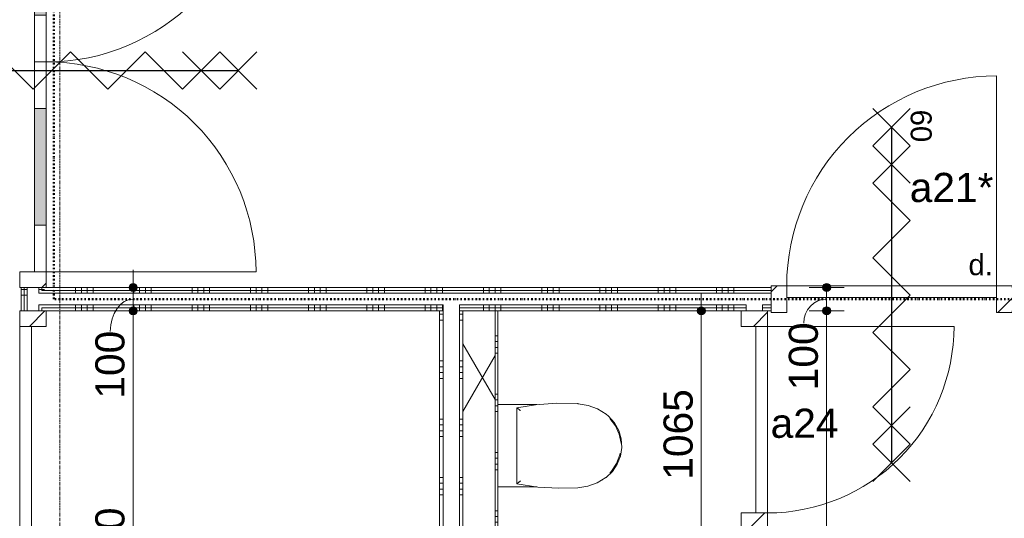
# Model space of a CAD drawing. Header units: millimetres. Extents: x 24169 to 70836, y -5250 to 32049.
# Tile 28 of 46: x 46277 to 50502, y 12997 to 15135. Entities that reach past the tile are written whole.
import ezdxf

# ---------------------------------------------------------------- set-up
doc = ezdxf.new("R2010")
doc.units = ezdxf.units.MM
doc.linetypes.add('Dash dot', pattern=[15.875, 6.35, -4.7625, 0, -4.7625])
doc.linetypes.add('stramien', pattern=[22.225, 12.7, -3.175, 3.175, -3.175])
doc.layers.add('00_Algemeen', color=7, linetype='Continuous', lineweight=9, true_color=0x00a600)
for name, color, linetype, lineweight in [('00_Algemeen-50', 7, 'Continuous', 9), ('22_Metselwerk', 7, 'Continuous', 18), ('30_Kozijnen-ramen-deuren', 7, 'Continuous', 9)]:
    doc.layers.add(name, color=color, linetype=linetype, lineweight=lineweight)
doc.styles.add('Arial_1', font='arial.ttf', dxfattribs={"height": 125})
doc.styles.add('Arial_5', font='arial.ttf', dxfattribs={"height": 90})
doc.dimstyles.new('00_AEE_maatvoering_2_5mm', dxfattribs={"dimscale": 304.8, "dimtxt": 127.532425, "dimasz": 0.459318, "dimexe": 0.246063, "dimexo": 0.0625, "dimgap": 0, "dimtad": 1, "dimdec": 0, "dimzin": 0, "dimdsep": 46, "dimtxsty": 'Arial_1', "dimblk1": 'DOTSMALL', "dimblk2": 'DOTSMALL', "dimsah": 1, "dimcen": 0.09, "dimdle": 0.246063, "dimazin": 0, "dimtfac": 1, "dimtdec": 4, "dimtix": 1, "dimtmove": 0, "dimatfit": 3, "dimfxl": 0.246063, "dimfxlon": 1, "dimtvp": 1, "dimtolj": 1, "dimtzin": 0, "dimarcsym": 2})
doc.dimstyles.new('00_AEE_maatvoering_2_5mm_1', dxfattribs={"dimscale": 304.8, "dimtxt": 127.532425, "dimasz": 0.459318, "dimexe": 0.246063, "dimexo": 0.0625, "dimgap": 0, "dimtad": 1, "dimdec": 0, "dimzin": 0, "dimdsep": 46, "dimtxsty": 'Arial_1', "dimblk1": 'DOTSMALL', "dimblk2": 'DOTSMALL', "dimsah": 1, "dimcen": 0.09, "dimdle": 0.246063, "dimazin": 0, "dimtfac": 1, "dimtdec": 4, "dimtix": 1, "dimtmove": 1, "dimatfit": 3, "dimfxl": 0.246063, "dimfxlon": 1, "dimtvp": 1, "dimtolj": 1, "dimtzin": 0, "dimarcsym": 2})
pattern_1 = [(180, (46384.4, 13953.5), (3e-13, -250), []), (180, (46384.4, 13978.5), (3e-13, -250), []), (180, (46384.4, 14003.5), (3e-13, -250), []), (180, (46384.4, 14028.5), (3e-13, -250), [])]
pattern_2 = [(360, (48079.4, 12672), (1e-12, 250), []), (360, (48079.4, 12647), (1e-12, 250), []), (360, (48079.4, 12622), (1e-12, 250), []), (360, (48079.4, 12597), (1e-12, 250), [])]
pattern_3 = [(90, (49266.9, 13887), (-250, 8e-13), []), (90, (49291.9, 13887), (-250, 8e-13), []), (90, (49316.9, 13887), (-250, 8e-13), []), (90, (49341.9, 13887), (-250, 8e-13), [])]

# ---------------------------------------------------------------- blocks, each defined once
blk = doc.blocks.new('32_AEE_VO_FIX_Binnendeuren - D_900x2300_Dicht Paneel meranti bw-8434985-02 tweede verdieping - C')
at = {"layer": '30_Kozijnen-ramen-deuren', "true_color": 0xc0c0c0}
h = blk.add_hatch(dxfattribs=at)
h.set_pattern_fill('FP_64', color=9, style=0, pattern_type=2)
h.set_pattern_definition([(225, (19769.24, 13937), (106.066, -106.066), [])])
h.paths.add_polyline_path([(-450, 57), (-517, 57), (-517, -57), (-450, -57), (-450, 25)])
h.paths.add_polyline_path([(450, 57), (450, -57), (517, -57), (517, 57)])
at = {"layer": '30_Kozijnen-ramen-deuren'}
for p, q in [((-517, 57), (-450, 57)), ((-517, 50), (-517, 57)), ((-450, 57), (-450, -57)), ((450, 57), (517, 57)), ((450, -57), (450, 57)), ((517, 57), (517, 50)), ((-450, -7), (450, -7)), ((-450, -57), (-450, -7)), ((450, -7), (450, -57)), ((-517, -57), (-517, -50)), ((-450, -57), (-517, -57)), ((450, -57), (-450, -57)), ((517, -57), (450, -57)), ((517, -50), (517, -57))]:
    blk.add_line(p, q, dxfattribs=at)
blk = doc.blocks.new('32_AEE_VO_FIX_Binnendeuren - DD_1800x2300_glasdeuren meranti bw-8434983-02 tweede verdieping - C')
at = {"layer": '30_Kozijnen-ramen-deuren', "true_color": 0xc0c0c0}
h = blk.add_hatch(dxfattribs=at)
h.set_pattern_fill('FP_65', color=9, style=0, pattern_type=2)
h.set_pattern_definition([(135, (14954, -16085), (-106.066, -106.066), [])])
h.paths.add_polyline_path([(967, 37.5), (967, 57), (900, 57), (900, -57), (967, -57), (967, 25)])
h.paths.add_polyline_path([(-900, -25), (-900, 57), (-967, 57), (-967, -57), (-900, -57), (-900, -37.5)])
at = {"layer": '30_Kozijnen-ramen-deuren', "true_color": 0xbfbfbf}
for points in [[(-200, 57), (-700, 57), (-700, 7), (-200, 7)], [(700, 7), (700, 57), (200, 57), (200, 7), (592.4, 7)]]:
    blk.add_hatch(color=9, dxfattribs=at).paths.add_polyline_path(points)
at = {"layer": '30_Kozijnen-ramen-deuren'}
for p, q in [((-900, 57), (-967, 57)), ((-967, 57), (-967, 50)), ((-700, 57), (-900, 57)), ((-900, 57), (-900, 7)), ((-900, -57), (-900, 57)), ((-200, 57), (-700, 57)), ((-700, 7), (-700, 57)), ((0, 57), (-200, 57)), ((-200, 57), (-200, 7)), ((0, 57), (200, 57)), ((0, 7), (0, 57)), ((0, 7), (0, 57)), ((200, 57), (700, 57)), ((200, 57), (200, 7)), ((700, 57), (900, 57)), ((700, 7), (700, 57)), ((900, 57), (900, 7)), ((900, 57), (900, -57)), ((967, 57), (900, 57)), ((-900, 7), (-700, 7)), ((-700, 7), (-200, 7)), ((-200, 7), (0, 7)), ((200, 7), (0, 7)), ((700, 7), (200, 7)), ((900, 7), (700, 7)), ((-967, -50), (-967, -57)), ((-967, -57), (-900, -57)), ((900, -57), (967, -57)), ((967, -57), (967, -50))]:
    blk.add_line(p, q, dxfattribs=at)
blk = doc.blocks.new('32_AEE_VO_FIX_Binnendeuren - D_800x2300_Toiletdeur vast meranti-8012179-02 tweede verdieping - C')
at = {"layer": '30_Kozijnen-ramen-deuren', "true_color": 0xc0c0c0}
h = blk.add_hatch(dxfattribs=at)
h.set_pattern_fill('FP_131', color=9, style=0, pattern_type=2)
h.set_pattern_definition([(135, (13420, -19180), (-106.066, -106.066), [])])
h.paths.add_polyline_path([(467, 57), (400, 57), (400, -57), (467, -57), (467, 50)])
h.paths.add_polyline_path([(-400, -35), (-400, 57), (-467, 57), (-467, -57), (-400, -57)])
at = {"layer": '30_Kozijnen-ramen-deuren'}
for p, q in [((-400, 57), (-467, 57)), ((400, 57), (-400, 57)), ((-400, 57), (-400, 7)), ((-400, -57), (-400, 57)), ((400, 7), (400, 57)), ((400, 57), (400, -57)), ((467, 57), (400, 57)), ((467, 50), (467, 57)), ((-400, 7), (400, 7)), ((-467, -57), (-400, -57)), ((400, -57), (467, -57)), ((467, -57), (467, -50))]:
    blk.add_line(p, q, dxfattribs=at)
blk = doc.blocks.new('32_AEE_VO_FIX_Binnendeuren - D_900x2300_Dicht Paneel meranti-8434984-02 tweede verdieping - C')
at = {"layer": '30_Kozijnen-ramen-deuren', "true_color": 0xc0c0c0}
h = blk.add_hatch(dxfattribs=at)
h.set_pattern_fill('FP_141', color=9, style=0, pattern_type=2)
h.set_pattern_definition([(315, (-13370, 16085), (106.066, 106.066), [])])
h.paths.add_polyline_path([(-517, -57), (-450, -57), (-450, 57), (-517, 57), (-517, -50)])
h.paths.add_polyline_path([(450, 22.2), (450, -57), (517, -57), (517, 57), (450, 57)])
at = {"layer": '30_Kozijnen-ramen-deuren'}
for p, q in [((-450, 57), (-517, 57)), ((-517, 57), (-517, 50)), ((450, 57), (-450, 57)), ((-450, 57), (-450, 7)), ((-450, -57), (-450, 57)), ((450, 7), (450, 57)), ((450, 57), (450, -57)), ((517, 57), (450, 57)), ((517, 50), (517, 57)), ((-450, 7), (450, 7)), ((-517, -50), (-517, -57)), ((-517, -57), (-450, -57)), ((450, -57), (517, -57))]:
    blk.add_line(p, q, dxfattribs=at)
blk = doc.blocks.new('1876_3 _AEE_toilet - 2195_AEE_toilet-5034608-02 tweede verdieping - C')
at = {"layer": '30_Kozijnen-ramen-deuren'}
for p, q in [((-147.4, 444.5), (-147, 445.2)), ((145.1, 448), (147, 445.2)), ((147, 445.2), (147.3, 444.6)), ((-176.5, 167.5), (-176.5, 0)), ((176.5, 0), (176.5, 167.5)), ((-163.1, 81.3), (163.1, 81.3))]:
    blk.add_line(p, q, dxfattribs=at)
at = {"layer": '30_Kozijnen-ramen-deuren', "flags": 128}
for points in [[(135.6, 463.9), (109.9, 491.1), (78.9, 512), (44.1, 525.7), (7.1, 531.3), (-30.2, 528.8), (-66.1, 518.1), (-98.7, 499.9), (-126.6, 474.9), (-135.6, 463.9)], [(-117.2, 480.7), (-85.3, 504.1), (-49.3, 520.5), (-10.7, 529.1), (-9.7, 529.2)], [(31.5, 524.9), (39, 523.6), (75.9, 509.3), (109, 487.7), (117.2, 480.7)], [(-135.6, 463.9), (-158.2, 427.2), (-173.3, 386.9), (-180.5, 344.5), (-180.6, 342.9)], [(180.6, 342.9), (173.7, 385.4), (158.9, 425.8), (136.6, 462.6), (135.6, 463.9)], [(-180.6, 342.9), (-182.3, 252), (-175.8, 161.3), (-163.1, 81.3)], [(163.1, 81.3), (176.9, 171.1), (182.5, 261.8), (180.6, 342.9)]]:
    blk.add_lwpolyline(points, dxfattribs=at)
at = {"layer": '30_Kozijnen-ramen-deuren'}
for points, knots in [([(-150.7, 96.3), (-151.5, 95.3), (-152.8, 93.8), (-154.4, 91.9), (-155.6, 90.4), (-156.5, 89.3), (-157.3, 88.3), (-157.8, 87.7), (-158.4, 87), (-158.9, 86.4), (-159.4, 85.8), (-159.9, 85.1), (-160.5, 84.4), (-161.1, 83.7), (-161.4, 83.3), (-161.8, 82.8), (-162.2, 82.4), (-162.6, 81.9), (-162.9, 81.4), (-163.1, 81.3), (-163.1, 81.3)], [0, 0, 0, 0, 0.142857, 0.214286, 0.285714, 0.357143, 0.392857, 0.428571, 0.464286, 0.5, 0.535714, 0.571429, 0.625, 0.678571, 0.705357, 0.732143, 0.785714, 0.839286, 0.892857, 1, 1, 1, 1]), ([(150.7, 96.3), (151.9, 94.8), (153.5, 92.9), (155.3, 90.8), (156.1, 89.7), (157, 88.7), (157.7, 87.8), (158.4, 87), (158.9, 86.4), (159.4, 85.8), (159.9, 85.2), (160.3, 84.6), (160.8, 84.1), (161.2, 83.6), (161.5, 83.2), (161.9, 82.7), (162.3, 82.3), (162.9, 81.6), (163, 81.3), (163.1, 81.3)], [-1, -1, -1, -1, -0.785714, -0.732143, -0.678571, -0.625, -0.571429, -0.535714, -0.5, -0.464286, -0.428571, -0.392857, -0.357143, -0.321429, -0.285714, -0.25, -0.214286, -0.142857, 0, 0, 0, 0])]:
    blk.add_open_spline(points, degree=3, knots=knots, dxfattribs=at)
blk = doc.blocks.new('30_AEE_VO_draairichting - 30_AEE_VO_draairichting-8193140-02 tweede verdieping - C')
at = {"layer": '30_Kozijnen-ramen-deuren'}
blk.add_line((-450, 900), (-450, 0), dxfattribs=at)
blk.add_arc((-450, 0), 900, 360, 90, dxfattribs=at)
blk = doc.blocks.new('30_AEE_VO_draairichting - 30_AEE_VO_draairichting-8193168-02 tweede verdieping - C')
at = {"layer": '30_Kozijnen-ramen-deuren'}
blk.add_line((-450, -900), (-450, 0), dxfattribs=at)
blk.add_arc((-450, 0), 900, 270, 0, dxfattribs=at)
blk = doc.blocks.new('30_AEE_VO_draairichting - 30_AEE_VO_draairichting-8194278-02 tweede verdieping - C')
at = {"layer": '30_Kozijnen-ramen-deuren'}
blk.add_line((-400, 800), (-400, 0), dxfattribs=at)
blk.add_arc((-400, 0), 800, 360, 90, dxfattribs=at)
blk = doc.blocks.new('DIMBLOCK148-02 tweede verdieping - C')
at = {"layer": '00_Algemeen-50', "transparency": 16777216}
h = blk.add_hatch(color=256, dxfattribs=at)
edge = h.paths.add_edge_path()
edge.add_arc((49739.6, 13987), 17.5, 0, 360)
h = blk.add_hatch(color=256, dxfattribs=at)
edge = h.paths.add_edge_path()
edge.add_arc((49739.6, 13887), 17.5, 0, 360)
for p, q in [((49739.6, 13987), (49664.6, 13987)), ((49739.6, 13987), (49739.6, 13887)), ((49739.6, 13987), (49814.6, 13987)), ((49739.6, 13887), (49664.6, 13887)), ((49739.6, 13887), (49814.6, 13887))]:
    blk.add_line(p, q, dxfattribs=at)
for centre in [(49739.6, 13987), (49739.6, 13887)]:
    blk.add_circle(centre, 17.5, dxfattribs=at)
blk.add_ellipse((49739.6, 13834.2), major_axis=(0, 102.8), ratio=0.954583, start_param=0, end_param=1.570796, dxfattribs=at)
at = {"layer": '00_Algemeen-50', "color": 0, "transparency": 16777216, "insert": (49577.3, 13545.8), "char_height": 125, "width": 346.103, "attachment_point": 1, "rotation": 90, "line_spacing_factor": 0.941778, "style": 'Arial_1'}
blk.add_mtext('100', dxfattribs=at)
blk = doc.blocks.new('_DotSmall')
at = {"color": 0, "linetype": 'ByBlock', "const_width": 0.5}
blk.add_lwpolyline([(-0.0625, 0, 1), (0.0625, 0, 1)], format="xyb", close=True, dxfattribs=at)
blk = doc.blocks.new('DIMBLOCK149-02 tweede verdieping - C')
at = {"layer": '00_Algemeen-50', "transparency": 16777216}
h = blk.add_hatch(color=256, dxfattribs=at)
edge = h.paths.add_edge_path()
edge.add_arc((49739.6, 13887), 17.5, 0, 360)
h = blk.add_hatch(color=256, dxfattribs=at)
edge = h.paths.add_edge_path()
edge.add_arc((49739.6, 11657), 17.5, 0, 360)
for p, q in [((49739.6, 13887), (49664.6, 13887)), ((49739.6, 13887), (49739.6, 11657)), ((49739.6, 13887), (49814.6, 13887)), ((49739.6, 11657), (49664.6, 11657)), ((49739.6, 11657), (49814.6, 11657))]:
    blk.add_line(p, q, dxfattribs=at)
for centre in [(49739.6, 13887), (49739.6, 11657)]:
    blk.add_circle(centre, 17.5, dxfattribs=at)
at = {"layer": '00_Algemeen-50', "color": 0, "transparency": 16777216, "insert": (49577.3, 12579.7), "char_height": 125, "width": 461.471, "attachment_point": 1, "rotation": 90, "line_spacing_factor": 0.941778, "style": 'Arial_1'}
blk.add_mtext('2230', dxfattribs=at)
blk = doc.blocks.new('DIMBLOCK168-02 tweede verdieping - C')
at = {"layer": '00_Algemeen-50', "transparency": 16777216}
h = blk.add_hatch(color=256, dxfattribs=at)
edge = h.paths.add_edge_path()
edge.add_arc((49202.1, 13887), 17.5, 0, 360)
h = blk.add_hatch(color=256, dxfattribs=at)
edge = h.paths.add_edge_path()
edge.add_arc((49202.1, 12822), 17.5, 0, 360)
for p, q in [((49202.1, 12822), (49202.1, 13962)), ((49202.1, 13887), (49127.1, 13887)), ((49202.1, 13887), (49277.1, 13887)), ((49202.1, 12822), (49127.1, 12822)), ((49202.1, 12822), (49277.1, 12822))]:
    blk.add_line(p, q, dxfattribs=at)
for centre in [(49202.1, 13887), (49202.1, 12822)]:
    blk.add_circle(centre, 17.5, dxfattribs=at)
at = {"layer": '00_Algemeen-50', "color": 0, "transparency": 16777216, "insert": (49039.8, 13162.2), "char_height": 125, "width": 461.471, "attachment_point": 1, "rotation": 90, "line_spacing_factor": 0.941778, "style": 'Arial_1'}
blk.add_mtext('1065', dxfattribs=at)
blk = doc.blocks.new('DIMBLOCK171-02 tweede verdieping - C')
at = {"layer": '00_Algemeen-50', "transparency": 16777216}
h = blk.add_hatch(color=256, dxfattribs=at)
edge = h.paths.add_edge_path()
edge.add_arc((46764.3, 13887), 17.5, 0, 360)
h = blk.add_hatch(color=256, dxfattribs=at)
edge = h.paths.add_edge_path()
edge.add_arc((46764.3, 11807), 17.5, 0, 360)
for p, q in [((46764.3, 13887), (46689.3, 13887)), ((46764.3, 11807), (46764.3, 13887)), ((46764.3, 13887), (46839.3, 13887)), ((46764.3, 11807), (46689.3, 11807)), ((46764.3, 11807), (46839.3, 11807))]:
    blk.add_line(p, q, dxfattribs=at)
for centre in [(46764.3, 13887), (46764.3, 11807)]:
    blk.add_circle(centre, 17.5, dxfattribs=at)
at = {"layer": '00_Algemeen-50', "color": 0, "transparency": 16777216, "insert": (46602, 12654.7), "char_height": 125, "width": 461.471, "attachment_point": 1, "rotation": 90, "line_spacing_factor": 0.941778, "style": 'Arial_1'}
blk.add_mtext('2080', dxfattribs=at)
blk = doc.blocks.new('DIMBLOCK172-02 tweede verdieping - C')
at = {"layer": '00_Algemeen-50', "transparency": 16777216}
h = blk.add_hatch(color=256, dxfattribs=at)
edge = h.paths.add_edge_path()
edge.add_arc((46764.3, 13987), 17.5, 0, 360)
h = blk.add_hatch(color=256, dxfattribs=at)
edge = h.paths.add_edge_path()
edge.add_arc((46764.3, 13887), 17.5, 0, 360)
for p, q in [((46764.3, 13887), (46764.3, 14062)), ((46764.3, 13987), (46689.3, 13987)), ((46764.3, 13987), (46839.3, 13987)), ((46764.3, 13887), (46689.3, 13887)), ((46764.3, 13887), (46839.3, 13887))]:
    blk.add_line(p, q, dxfattribs=at)
for centre in [(46764.3, 13987), (46764.3, 13887)]:
    blk.add_circle(centre, 17.5, dxfattribs=at)
blk.add_ellipse((46764.3, 13798.3), major_axis=(0, 138.7), ratio=0.707238, start_param=0, end_param=1.570796, dxfattribs=at)
at = {"layer": '00_Algemeen-50', "color": 0, "transparency": 16777216, "insert": (46602, 13509.9), "char_height": 125, "width": 346.103, "attachment_point": 1, "rotation": 90, "line_spacing_factor": 0.941778, "style": 'Arial_1'}
blk.add_mtext('100', dxfattribs=at)

msp = doc.modelspace()

# ---------------------------------------------------------------- hatches: boundary and pattern name
at = {"layer": '22_Metselwerk', "lineweight": 9}
h = msp.add_hatch(dxfattribs=at)
h.set_pattern_fill('FP_41', color=256, angle=90, style=0, pattern_type=2)
h.set_pattern_definition(pattern_1)
h.paths.add_polyline_path([(46296.9, 11657), (46296.9, 12853), (46284.4, 12853), (46284.4, 11657)])
h.paths.add_polyline_path([(46296.9, 13887), (46296.9, 13987), (46284.4, 13987), (46284.4, 13887)])
h.paths.add_polyline_path([(46296.9, 15921), (46296.9, 16050), (46284.4, 16050), (46284.4, 15921)])
h = msp.add_hatch(dxfattribs=at)
h.set_pattern_fill('FP_41', color=256, angle=90, style=0, pattern_type=2)
h.set_pattern_definition(pattern_1)
h.paths.add_polyline_path([(46296.9, 11657), (46309.4, 11657), (46309.4, 12853), (46296.9, 12853), (46296.9, 12088.4)])
h.paths.add_polyline_path([(46309.4, 13887), (46309.4, 13987), (46296.9, 13987), (46296.9, 13887)])
h.paths.add_polyline_path([(46309.4, 15921), (46309.4, 16050), (46296.9, 16050), (46296.9, 15921)])
h = msp.add_hatch(dxfattribs=at)
h.set_pattern_fill('FP_41', color=256, angle=90, style=0, pattern_type=2)
h.set_pattern_definition(pattern_1)
h.paths.add_polyline_path([(46371.9, 11657), (46371.9, 12853), (46359.4, 12853), (46359.4, 11657)])
h.paths.add_polyline_path([(46371.9, 13887), (46371.9, 13912), (46359.4, 13912), (46359.4, 13887)])
h.paths.add_polyline_path([(46371.9, 13962), (46371.9, 13987), (46359.4, 13987), (46359.4, 13962)])
h.paths.add_polyline_path([(46371.9, 15921), (46371.9, 16050), (46359.4, 16050), (46359.4, 15921)])
h = msp.add_hatch(dxfattribs=at)
h.set_pattern_fill('FP_41', color=256, angle=90, style=0, pattern_type=2)
h.set_pattern_definition(pattern_1)
h.paths.add_polyline_path([(46384.4, 11657), (46384.4, 12853), (46371.9, 12853), (46371.9, 11657)])
h.paths.add_polyline_path([(46371.9, 13887), (46384.4, 13887), (46384.4, 13899.5), (46371.9, 13899.5)])
h.paths.add_polyline_path([(46371.9, 13974.5), (46384.4, 13974.5), (46384.4, 13987), (46371.9, 13987)])
h.paths.add_polyline_path([(46384.4, 15921), (46384.4, 16050), (46371.9, 16050), (46371.9, 15921)])
h = msp.add_hatch(dxfattribs=at)
h.set_pattern_fill('FP_100', color=256, angle=90, style=0, pattern_type=2)
h.set_pattern_definition(pattern_3)
h.paths.add_polyline_path([(51949.4, 13974.5), (51949.4, 13987), (50535.6, 13987), (50535.6, 13974.5), (51947, 13974.5)])
h.paths.add_polyline_path([(49201.8, 13974.5), (49501.6, 13974.5), (49501.6, 13987), (46384.4, 13987), (46384.4, 13974.5), (48623.9, 13974.5)])
h = msp.add_hatch(dxfattribs=at)
h.set_pattern_fill('FP_100', color=256, angle=90, style=0, pattern_type=2)
h.set_pattern_definition(pattern_3)
h.paths.add_polyline_path([(51949.4, 13962), (51949.4, 13974.5), (50535.6, 13974.5), (50535.6, 13962), (51947, 13962)])
h.paths.add_polyline_path([(49201.8, 13962), (49501.6, 13962), (49501.6, 13974.5), (46371.9, 13974.5), (46371.9, 13962), (48623.9, 13962)])
h = msp.add_hatch(dxfattribs=at)
h.set_pattern_fill('FP_100', color=256, angle=90, style=0, pattern_type=2)
h.set_pattern_definition(pattern_3)
h.paths.add_polyline_path([(51802.5, 13899.5), (51949.4, 13899.5), (51949.4, 13912), (50535.6, 13912), (50535.6, 13899.5), (51513.6, 13899.5)])
h.paths.add_polyline_path([(49501.6, 13899.5), (49501.6, 13912), (49464.4, 13912), (49464.4, 13899.5)])
h.paths.add_polyline_path([(49201.8, 13899.5), (49394.4, 13899.5), (49394.4, 13912), (48164.4, 13912), (48164.4, 13899.5), (48623.9, 13899.5)])
h.paths.add_polyline_path([(48045.9, 13899.5), (48094.4, 13899.5), (48094.4, 13912), (46371.9, 13912), (46371.9, 13899.5), (47468, 13899.5)])
h = msp.add_hatch(dxfattribs=at)
h.set_pattern_fill('FP_100', color=256, angle=90, style=0, pattern_type=2)
h.set_pattern_definition(pattern_3)
h.paths.add_polyline_path([(51949.4, 13887), (51949.4, 13899.5), (50535.6, 13899.5), (50535.6, 13887), (51947, 13887)])
h.paths.add_polyline_path([(49201.8, 13887), (49394.4, 13887), (49394.4, 13899.5), (48164.4, 13899.5), (48164.4, 13887), (48623.9, 13887)])
h.paths.add_polyline_path([(49501.6, 13887), (49501.6, 13899.5), (49464.4, 13899.5), (49464.4, 13887)])
h.paths.add_polyline_path([(48045.9, 13887), (48094.4, 13887), (48094.4, 13899.5), (46384.4, 13899.5), (46384.4, 13887), (47468, 13887)])
h = msp.add_hatch(dxfattribs=at)
h.set_pattern_fill('FP_43', color=256, angle=90, style=0, pattern_type=2)
h.set_pattern_definition(pattern_2)
h.paths.add_polyline_path([(48094.4, 11644.5), (48094.4, 13887), (48079.4, 13887), (48079.4, 11644.5)])
h = msp.add_hatch(dxfattribs=at)
h.set_pattern_fill('FP_43', color=256, angle=90, style=0, pattern_type=2)
h.set_pattern_definition(pattern_2)
h.paths.add_polyline_path([(48179.4, 11644.5), (48179.4, 13887), (48164.4, 13887), (48164.4, 11644.5)])
h = msp.add_hatch(dxfattribs=at)
h.set_pattern_fill('FP_11', color=256, angle=60, style=0, pattern_type=2)
h.set_pattern_definition([(60, (30249.4, 0), (-346.41, 200), []), (120, (30249.4, 0), (-346.41, -200), [])])
h.paths.add_polyline_path([(48179.4, 12822), (48317.4, 12822), (48317.4, 13887), (48179.4, 13887), (48179.4, 12940.9)])
h = msp.add_hatch(dxfattribs=at)
h.set_pattern_fill('FP_103', color=256, angle=90, style=0, pattern_type=2)
h.set_pattern_definition([(180, (48329.4, 13454.5), (-3e-14, -250), []), (180, (48329.4, 13479.5), (-3e-14, -250), []), (180, (48329.4, 13504.5), (-3e-14, -250), []), (180, (48329.4, 13529.5), (-3e-14, -250), [])])
h.paths.add_polyline_path([(48317.4, 12822), (48329.4, 12822), (48329.4, 13887), (48317.4, 13887), (48317.4, 12940.9)])

# ---------------------------------------------------------------- linework, layer by layer
at = {"layer": '00_Algemeen', "color": 150, "linetype": 'stramien', "true_color": 0x0080ff}
msp.add_line((46449.4, -4950.1), (46449.4, 31749.5), dxfattribs=at)
at = {"layer": '00_Algemeen', "color": 96, "linetype": 'Dash dot', "lineweight": 50, "true_color": 0x008000}
for p, q in [((46424.4, 13937), (46424.4, 27000)), ((51849.4, 13937), (46424.4, 13937))]:
    msp.add_line(p, q, dxfattribs=at)
at = {"layer": '00_Algemeen', "color": 96, "lineweight": 25, "true_color": 0x008000}
for p, q in [((46335.6, 14836.8), (46175.6, 14996.8)), ((46495.6, 14996.8), (46335.6, 14836.8)), ((46655.6, 14836.8), (46495.6, 14996.8)), ((46815.6, 14996.8), (46655.6, 14836.8)), ((46975.6, 14836.8), (46815.6, 14996.8)), ((47135.6, 14996.8), (46975.6, 14836.8)), ((47135.6, 14836.8), (46975.6, 14996.8)), ((47295.6, 14836.8), (47135.6, 14996.8)), ((47135.6, 14836.8), (47295.6, 14996.8)), ((45775.6, 14916.8), (47215.6, 14916.8)), ((49938.6, 14594.4), (50098.6, 14754.4)), ((49938.6, 14754.4), (50098.6, 14594.4)), ((50018.6, 14674.4), (50018.6, 13234.4)), ((49938.6, 14434.4), (50098.6, 14594.4)), ((49938.6, 14594.4), (50098.6, 14434.4)), ((50098.6, 14274.4), (49938.6, 14434.4)), ((49938.6, 14114.4), (50098.6, 14274.4)), ((50098.6, 13954.4), (49938.6, 14114.4)), ((49938.6, 13794.4), (50098.6, 13954.4)), ((50098.6, 13634.4), (49938.6, 13794.4)), ((49938.6, 13474.4), (50098.6, 13634.4)), ((50098.6, 13314.4), (49938.6, 13474.4)), ((49938.6, 13314.4), (50098.6, 13474.4)), ((49938.6, 13154.4), (50098.6, 13314.4)), ((49938.6, 13314.4), (50098.6, 13154.4))]:
    msp.add_line(p, q, dxfattribs=at)
at = {"layer": '22_Metselwerk', "lineweight": 9}
for p, q in [((46284.4, 13987), (46284.4, 13887)), ((46309.4, 13987), (46284.4, 13987)), ((46296.9, 13887), (46296.9, 13987)), ((49501.6, 13987), (46359.4, 13987)), ((46371.9, 13974.5), (46371.9, 13987)), ((49501.6, 13962), (49501.6, 13987)), ((46371.9, 13974.5), (49501.6, 13974.5)), ((46371.9, 13887), (46371.9, 13899.5)), ((46371.9, 13899.5), (48094.4, 13899.5)), ((48164.4, 13899.5), (49394.4, 13899.5)), ((49464.4, 13899.5), (49501.6, 13899.5)), ((49501.6, 13887), (49501.6, 13912)), ((46284.4, 13887), (46309.4, 13887)), ((46359.4, 13887), (48094.4, 13887)), ((48079.4, 13887), (48079.4, 11644.5)), ((48164.4, 13887), (49501.6, 13887)), ((48329.4, 12822), (48329.4, 13887))]:
    msp.add_line(p, q, dxfattribs=at)
at = {"layer": '22_Metselwerk'}
for p, q in [((46359.4, 13987), (46309.4, 13987)), ((46309.4, 13887), (46309.4, 13987)), ((46359.4, 13962), (46359.4, 13987)), ((46359.4, 13962), (49501.6, 13962)), ((49501.6, 13912), (49501.6, 13962)), ((46359.4, 13887), (46359.4, 13912)), ((46359.4, 13912), (48094.4, 13912)), ((48094.4, 13912), (48094.4, 11632)), ((48164.4, 13912), (48164.4, 11632)), ((48164.4, 13912), (49394.4, 13912)), ((49394.4, 13887), (49394.4, 13912)), ((49464.4, 13887), (49464.4, 13912)), ((49464.4, 13912), (49501.6, 13912)), ((46309.4, 13887), (46359.4, 13887)), ((48179.4, 13887), (48179.4, 12822)), ((48317.4, 13887), (48179.4, 13887)), ((48317.4, 12822), (48317.4, 13887))]:
    msp.add_line(p, q, dxfattribs=at)

# ---------------------------------------------------------------- block references
at = {"layer": '30_Kozijnen-ramen-deuren'}
for name, p, rotation in [('32_AEE_VO_FIX_Binnendeuren - DD_1800x2300_glasdeuren meranti bw-8434983-02 tweede verdieping - C', (46334.4, 14954), 269.9999999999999), ('30_AEE_VO_draairichting - 30_AEE_VO_draairichting-8193140-02 tweede verdieping - C', (46391.4, 15404), 269.9999999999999), ('30_AEE_VO_draairichting - 30_AEE_VO_draairichting-8193168-02 tweede verdieping - C', (46391.4, 14504), 89.99999999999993), ('30_AEE_VO_draairichting - 30_AEE_VO_draairichting-8193168-02 tweede verdieping - C', (50018.6, 13994), 180), ('32_AEE_VO_FIX_Binnendeuren - D_900x2300_Dicht Paneel meranti bw-8434985-02 tweede verdieping - C', (50018.6, 13937), 180), ('32_AEE_VO_FIX_Binnendeuren - D_900x2300_Dicht Paneel meranti-8434984-02 tweede verdieping - C', (46334.4, 13370), 89.99999999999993), ('32_AEE_VO_FIX_Binnendeuren - D_800x2300_Toiletdeur vast meranti-8012179-02 tweede verdieping - C', (49429.4, 13420), 270.0000000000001), ('30_AEE_VO_draairichting - 30_AEE_VO_draairichting-8194278-02 tweede verdieping - C', (49486.4, 13420), 270.0000000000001), ('1876_3 _AEE_toilet - 2195_AEE_toilet-5034608-02 tweede verdieping - C', (48329.4, 13308), 269.9999999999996)]:
    msp.add_blockref(name, p, dxfattribs=dict(at, rotation=rotation))

# ---------------------------------------------------------------- texts
at = {"layer": '00_Algemeen', "color": 7, "lineweight": 18, "insert": (50190.5, 14749.6), "char_height": 90, "width": 168.354, "attachment_point": 1, "rotation": 270, "style": 'Arial_5'}
msp.add_mtext('60', dxfattribs=at)
at = {"layer": '00_Algemeen', "color": 7, "char_height": 125, "attachment_point": 1, "style": 'Arial_1'}
for s, insert, width in [('a21*', (50096.4, 14478.3), 432.911), ('a24', (49499.5, 13467.1), 348.734)]:
    msp.add_mtext(s, dxfattribs=dict(at, insert=insert, width=width))
at = {"layer": '00_Algemeen', "color": 7, "lineweight": 18, "insert": (50348.2, 14129.6), "char_height": 90, "width": 124.262, "attachment_point": 1, "style": 'Arial_5'}
msp.add_mtext('d.', dxfattribs=at)

# ---------------------------------------------------------------- dimensions: what is measured, and where the dimension line sits
at = {"layer": '00_Algemeen', "color": 7}
for base, p1, p2, picture, middle in [((46764.3, 13987), (46689.3, 13887), (46689.3, 13987), 'DIMBLOCK172-02 tweede verdieping - C', (46685.3, 13682.9)), ((49739.6, 13887), (49814.6, 13987), (49814.6, 13887), 'DIMBLOCK148-02 tweede verdieping - C', (49660.7, 13718.9))]:
    dim = msp.add_linear_dim(base=base, p1=p1, p2=p2, angle=90, dimstyle='00_AEE_maatvoering_2_5mm_1', override={"dimpost": '<>', "dimfxl": 100}, dxfattribs=at)
    dim.commit()
    dim.dimension.update_dxf_attribs({"geometry": picture, "text_midpoint": middle, "dimtype": 160, "text_rotation": 90})
for base, p1, p2, override, picture, middle in [((49202.1, 13887), (49127.1, 12822), (49127.1, 13887), {"dimpost": '<>', "dimfxl": 1065}, 'DIMBLOCK168-02 tweede verdieping - C', (49138.3, 13354.5)), ((46764.3, 13887), (46689.3, 11807), (46689.3, 13887), {"dimpost": '<>', "dimfxl": 2080}, 'DIMBLOCK171-02 tweede verdieping - C', (46700.5, 12847)), ((49739.6, 11657), (49814.6, 13887), (49814.6, 11657), {"dimpost": '<>', "dimfxl": 2230}, 'DIMBLOCK149-02 tweede verdieping - C', (49675.8, 12772))]:
    dim = msp.add_linear_dim(base=base, p1=p1, p2=p2, angle=90, dimstyle='00_AEE_maatvoering_2_5mm', override=override, dxfattribs=at)
    dim.commit()
    dim.dimension.update_dxf_attribs({"geometry": picture, "text_midpoint": middle})

doc.saveas('drawing.dxf')
